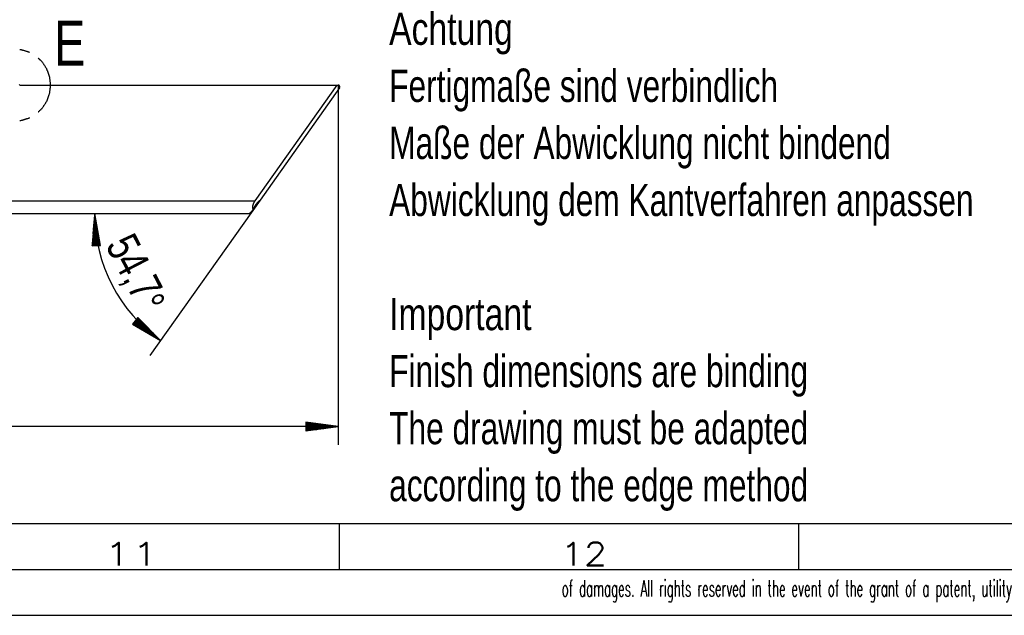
# Model space of a CAD drawing. Header units: millimetres. Extents: x -4 to 841, y -4 to 594.
# Tile 8 of 13: x 536 to 643, y 0 to 65. Entities that reach past the tile are written whole.
import ezdxf

# ---------------------------------------------------------------- set-up
doc = ezdxf.new("R2010")
doc.units = ezdxf.units.MM
doc.layers.add('1', color=7, linetype='Continuous')
doc.styles.add('SEACAD_Arial', font='arial.ttf', dxfattribs={"width": 0.75})
doc.styles.add('SEACAD_simplex_shx', font='simplex.shx', dxfattribs={"width": 0.587})

msp = doc.modelspace()

# ---------------------------------------------------------------- linework, layer by layer
at = {"layer": '1', "color": 7, "linetype": 'Continuous'}
for p, q in [((535.77, 57.77), (570.28, 57.77)), ((561.36, 45.17), (570.28, 57.77)), ((570.54, 57.45), (561.89, 45.23)), ((570.28, 57.77), (570.38, 57.77)), ((570.38, 57.77), (570.38, 18.57)), ((205.13, 45.17), (561.36, 45.17)), ((561.89, 45.23), (549.9, 28.29)), ((561.89, 45.23), (561.84, 45.17)), ((204.67, 43.77), (560.69, 43.77)), ((543.89, 43.77), (543.61, 40.25)), ((543.97, 40.27), (543.83, 42.99)), ((544.02, 40.27), (543.86, 43.38)), ((544.53, 40.3), (543.89, 43.77)), ((544.07, 40.27), (543.89, 43.77)), ((544.07, 40.27), (543.89, 43.77)), ((544.12, 40.27), (543.96, 43.38)), ((544.17, 40.28), (544.03, 43)), ((543.82, 40.26), (543.74, 41.83)), ((543.87, 40.26), (543.77, 42.22)), ((543.92, 40.26), (543.8, 42.6)), ((544.22, 40.28), (544.1, 42.62)), ((544.27, 40.28), (544.17, 42.24)), ((544.33, 40.28), (544.24, 41.85)), ((543.72, 40.25), (543.68, 41.05)), ((543.77, 40.26), (543.71, 41.44)), ((544.38, 40.29), (544.31, 41.47)), ((544.43, 40.29), (544.39, 41.09)), ((543.61, 40.25), (544.53, 40.3)), ((543.61, 40.25), (543.61, 40.28)), ((543.61, 40.25), (543.61, 40.28)), ((543.67, 40.25), (543.64, 40.66)), ((544.48, 40.29), (544.46, 40.71)), ((544.53, 40.3), (544.53, 40.32)), ((544.53, 40.3), (544.53, 40.32)), ((548.59, 32.45), (548.02, 31.73)), ((548.37, 32.17), (550.51, 30.48)), ((548.4, 32.21), (550.24, 30.76)), ((548.43, 32.25), (549.97, 31.04)), ((548.46, 32.29), (549.69, 31.32)), ((548.49, 32.33), (549.42, 31.6)), ((548.52, 32.37), (549.15, 31.87)), ((548.56, 32.41), (548.88, 32.15)), ((551.05, 29.92), (548.59, 32.45)), ((548.59, 32.45), (548.61, 32.43)), ((548.59, 32.45), (548.61, 32.43)), ((548.02, 31.73), (551.05, 29.92)), ((548.02, 31.73), (548.04, 31.71)), ((548.02, 31.73), (548.04, 31.71)), ((548.05, 31.77), (548.38, 31.51)), ((548.08, 31.81), (548.71, 31.32)), ((548.11, 31.85), (549.05, 31.12)), ((548.15, 31.89), (549.38, 30.92)), ((548.18, 31.93), (549.71, 30.72)), ((548.21, 31.97), (550.05, 30.52)), ((548.24, 32.01), (550.38, 30.32)), ((548.27, 32.05), (550.72, 30.12)), ((548.3, 32.09), (551.05, 29.92)), ((548.3, 32.09), (551.05, 29.92)), ((548.34, 32.13), (550.78, 30.2)), ((570.38, 20.57), (194.27, 20.57)), ((570.38, 20.57), (566.88, 21.03)), ((566.88, 21.03), (566.88, 20.11)), ((566.88, 21.02), (566.91, 21.02)), ((566.88, 21.02), (566.91, 21.02)), ((566.88, 20.97), (567.29, 20.97)), ((566.88, 20.92), (567.68, 20.92)), ((566.88, 20.87), (568.07, 20.87)), ((566.88, 20.82), (568.45, 20.82)), ((566.88, 20.77), (568.84, 20.77)), ((566.88, 20.72), (569.22, 20.72)), ((566.88, 20.67), (569.61, 20.67)), ((566.88, 20.62), (569.99, 20.62)), ((566.88, 20.11), (570.38, 20.57)), ((566.88, 20.57), (570.38, 20.57)), ((566.88, 20.57), (570.38, 20.57)), ((566.88, 20.52), (569.99, 20.52)), ((566.88, 20.47), (569.61, 20.47)), ((566.88, 20.41), (569.22, 20.41)), ((566.88, 20.36), (568.84, 20.36)), ((566.88, 20.31), (568.45, 20.31)), ((566.88, 20.26), (568.07, 20.26)), ((566.88, 20.21), (567.68, 20.21)), ((566.88, 20.16), (567.29, 20.16)), ((566.88, 20.11), (566.91, 20.11)), ((566.88, 20.11), (566.91, 20.11)), ((10, 10), (831, 10)), ((570.5, 10), (570.5, 5)), ((620.5, 10), (620.5, 5)), ((5, 5), (836, 5)), ((0, 0), (841, 0))]:
    msp.add_line(p, q, dxfattribs=at)
for centre, radius, end in [((535.77, 57.87), 0.1, 270), ((560.85, 43.77), 16.96, 234.7)]:
    msp.add_arc(centre, radius, 180, end, dxfattribs=at)
for points, knots in [([(536.81, 61.31), (536.74, 61.35), (535.87, 61.61), (535.75, 61.62)], [0, 0, 0.074085, 0.88889, 1, 1]), ([(539.1, 57.76), (538.99, 58.67), (538.68, 59.52), (538.19, 60.28), (537.74, 60.7)], [0, 0, 0.271605, 0.543206, 0.814815, 1, 1]), ([(537.74, 54.83), (538.19, 55.25), (538.68, 56.01), (538.99, 56.86), (539.1, 57.76)], [0, 0, 0.185185, 0.456794, 0.728395, 1, 1]), ([(570.54, 57.45), (570.58, 57.59), (570.51, 57.72), (570.38, 57.77)], [0, 0, 0.333319, 0.666625, 1, 1]), ([(535.75, 53.91), (535.87, 53.91), (536.74, 54.17), (536.81, 54.22)], [0, 0, 0.11111, 0.925913, 1, 1]), ([(561.13, 44.23), (561.09, 44.51), (561.17, 44.83), (561.36, 45.17)], [0, 0, 0.283158, 0.611204, 1, 1]), ([(561.79, 45.13), (561.74, 45.08), (561.69, 45.03), (561.64, 44.98), (561.59, 44.93), (561.55, 44.88), (561.5, 44.83), (561.48, 44.8), (561.46, 44.77), (561.45, 44.76), (561.45, 44.76), (561.44, 44.75), (561.44, 44.74), (561.42, 44.73), (561.41, 44.71), (561.37, 44.66), (561.33, 44.6), (561.3, 44.54), (561.26, 44.48), (561.23, 44.42), (561.19, 44.35), (561.18, 44.32), (561.16, 44.29), (561.15, 44.26), (561.13, 44.23)], [0, 0, 0.061568, 0.123246, 0.18508, 0.247155, 0.309524, 0.372208, 0.403708, 0.435288, 0.443213, 0.451134, 0.459072, 0.467, 0.482849, 0.49867, 0.561794, 0.624718, 0.687446, 0.750082, 0.812612, 0.875111, 0.906362, 0.937615, 0.968841, 1, 1]), ([(561.84, 45.17), (561.83, 45.16), (561.82, 45.15), (561.81, 45.14), (561.79, 45.13)], [0, 0, 0.251722, 0.502722, 0.751719, 1, 1]), ([(561.13, 44.23), (561.12, 44.21), (561.12, 44.2), (561.1, 44.18), (561.09, 44.16), (561.08, 44.15), (561.07, 44.13), (561.06, 44.12), (561.05, 44.11), (561.05, 44.1), (561.04, 44.09), (561.04, 44.09), (561.03, 44.08), (561.02, 44.07), (561.02, 44.06), (561.01, 44.05), (561.01, 44.05), (561, 44.04), (560.99, 44.03), (560.99, 44.02), (560.98, 44.01), (560.98, 44.01), (560.97, 43.99), (560.96, 43.99), (560.96, 43.98), (560.95, 43.97), (560.94, 43.96), (560.94, 43.96), (560.93, 43.95), (560.93, 43.94), (560.92, 43.93), (560.91, 43.92), (560.91, 43.92), (560.9, 43.91), (560.9, 43.91), (560.89, 43.9), (560.89, 43.89), (560.88, 43.89), (560.88, 43.88), (560.87, 43.88), (560.87, 43.87), (560.86, 43.87), (560.86, 43.86), (560.85, 43.86), (560.85, 43.85), (560.84, 43.85), (560.84, 43.84), (560.83, 43.84), (560.83, 43.83), (560.82, 43.83), (560.82, 43.83), (560.81, 43.82), (560.81, 43.82), (560.8, 43.81), (560.8, 43.81), (560.79, 43.81), (560.79, 43.8), (560.79, 43.8), (560.78, 43.8), (560.78, 43.8), (560.77, 43.79), (560.77, 43.79), (560.76, 43.79), (560.76, 43.79), (560.76, 43.78), (560.75, 43.78), (560.75, 43.78), (560.74, 43.78), (560.74, 43.78), (560.73, 43.77), (560.73, 43.77), (560.73, 43.77), (560.72, 43.77), (560.72, 43.77)], [0, 0, 0.035915, 0.053753, 0.08905, 0.123962, 0.158372, 0.192361, 0.209158, 0.225867, 0.242399, 0.258883, 0.275182, 0.291388, 0.30741, 0.323377, 0.339147, 0.354823, 0.370348, 0.385728, 0.400989, 0.416065, 0.431023, 0.460519, 0.47505, 0.489423, 0.503633, 0.51772, 0.53165, 0.545404, 0.559001, 0.585723, 0.598848, 0.611848, 0.624624, 0.637276, 0.649748, 0.662053, 0.674217, 0.686158, 0.697965, 0.709596, 0.721089, 0.732354, 0.743484, 0.754434, 0.765245, 0.775825, 0.786268, 0.796535, 0.806609, 0.816509, 0.826268, 0.83585, 0.845246, 0.854462, 0.863547, 0.872403, 0.881129, 0.889683, 0.898112, 0.906311, 0.914397, 0.922316, 0.930065, 0.937651, 0.945136, 0.952463, 0.959639, 0.966666, 0.973548, 0.980359, 0.987028, 0.993501, 1, 1]), ([(560.69, 43.77), (560.69, 43.77), (560.69, 43.77), (560.69, 43.77), (560.7, 43.77), (560.7, 43.77), (560.7, 43.77), (560.7, 43.77), (560.7, 43.77), (560.7, 43.77), (560.7, 43.77), (560.7, 43.77), (560.7, 43.77), (560.7, 43.77), (560.7, 43.77), (560.7, 43.77), (560.7, 43.77), (560.71, 43.77), (560.71, 43.77), (560.71, 43.77), (560.71, 43.77), (560.71, 43.77), (560.71, 43.77), (560.71, 43.77), (560.72, 43.77), (560.72, 43.77), (560.72, 43.77), (560.72, 43.77)], [0, 0, 0.027963, 0.083891, 0.111857, 0.139827, 0.166243, 0.194212, 0.220633, 0.248614, 0.275041, 0.327912, 0.354357, 0.380812, 0.405717, 0.432173, 0.457105, 0.483572, 0.533468, 0.595881, 0.656806, 0.716299, 0.775867, 0.813575, 0.851373, 0.889204, 0.927069, 0.963515, 1, 1])]:
    msp.add_open_spline(points, degree=1, knots=knots, dxfattribs=at)

# ---------------------------------------------------------------- texts
at = {"layer": '1', "attachment_point": 7}
for s, insert, char_height, width, style in [('{\\fArial|b0||i0||c0|p34;\\C7;\\H4.9;\\W0.75;E}', (539.46, 59.89), 4.9, 3.4087, 'SEACAD_Arial'), ('{\\fArial|b0||i0||c0|p34;\\C7;\\H3.5;\\W0.75;Achtung}', (575.94, 61.09), 3.5, 13.1631, 'SEACAD_Arial'), ('{\\fArial|b0||i0||c0|p34;\\C7;\\H3.5;\\W0.705;Fertigmaße sind verbindlich}', (575.94, 54.87), 3.5, 43.8261, 'SEACAD_Arial'), ('{\\fArial|b0||i0||c0|p34;\\C7;\\H3.5;\\W0.705;Maße der Abwicklung nicht bindend}', (575.94, 48.66), 3.5, 56.5326, 'SEACAD_Arial'), ('{\\fArial|b0||i0||c0|p34;\\C7;\\H3.5;\\W0.705;Abwicklung dem Kantverfahren anpassen}', (575.94, 42.44), 3.5, 66.0435, 'SEACAD_Arial'), ('{\\fArial|b0||i0||c0|p34;\\C7;\\H3.5;\\W0.75;Important}', (575.94, 30.01), 3.5, 15.0652, 'SEACAD_Arial'), ('{\\fArial|b0||i0||c0|p34;\\C7;\\H3.5;\\W0.705;Finish dimensions are binding}', (575.94, 23.8), 3.5, 47.0978, 'SEACAD_Arial'), ('{\\fArial|b0||i0||c0|p34;\\C7;\\H3.5;\\W0.705;The drawing must be adapted}', (575.94, 17.58), 3.5, 47.1739, 'SEACAD_Arial'), ('{\\fArial|b0||i0||c0|p34;\\C7;\\H3.5;\\W0.705;according to the edge method}', (575.94, 11.37), 3.5, 47.1739, 'SEACAD_Arial'), ('{\\fsimplex|b0||i0||c0|p34;\\C7;\\H2.5;\\W1.407;11}', (544.87, 5.43), 2.5, 6.9676, 'SEACAD_simplex_shx'), ('{\\fsimplex|b0||i0||c0|p34;\\C7;\\H2.5;\\W1.179;12}', (594.6, 5.43), 2.5, 6.7361, 'SEACAD_simplex_shx'), ('{\\fsimplex|b0||i0||c0|p34;\\C7;\\H1.8;\\W0.5192; of damages. All rights reserved in the event of the grant of a patent, utility model or design -}', (594.09, 1.44), 1.8, 76.2793, 'SEACAD_simplex_shx')]:
    msp.add_mtext(s, dxfattribs=dict(at, insert=insert, char_height=char_height, width=width, style=style))
at = {"layer": '1', "char_height": 3.5, "attachment_point": 7, "rotation": 297.35, "style": 'SEACAD_Arial'}
for s, insert, width in [('{\\fArial|b0||i0||c0|p34;\\C7;\\H3.5;\\W0.75;54,7}', (544.44, 40.01), 6.9239), ('{\\fArial|b0||i0||c0|p34;\\C7;\\H3.5;\\W0.75;°}', (547.91, 33.77), 1.4457)]:
    msp.add_mtext(s, dxfattribs=dict(at, insert=insert, width=width))

doc.saveas('drawing.dxf')
